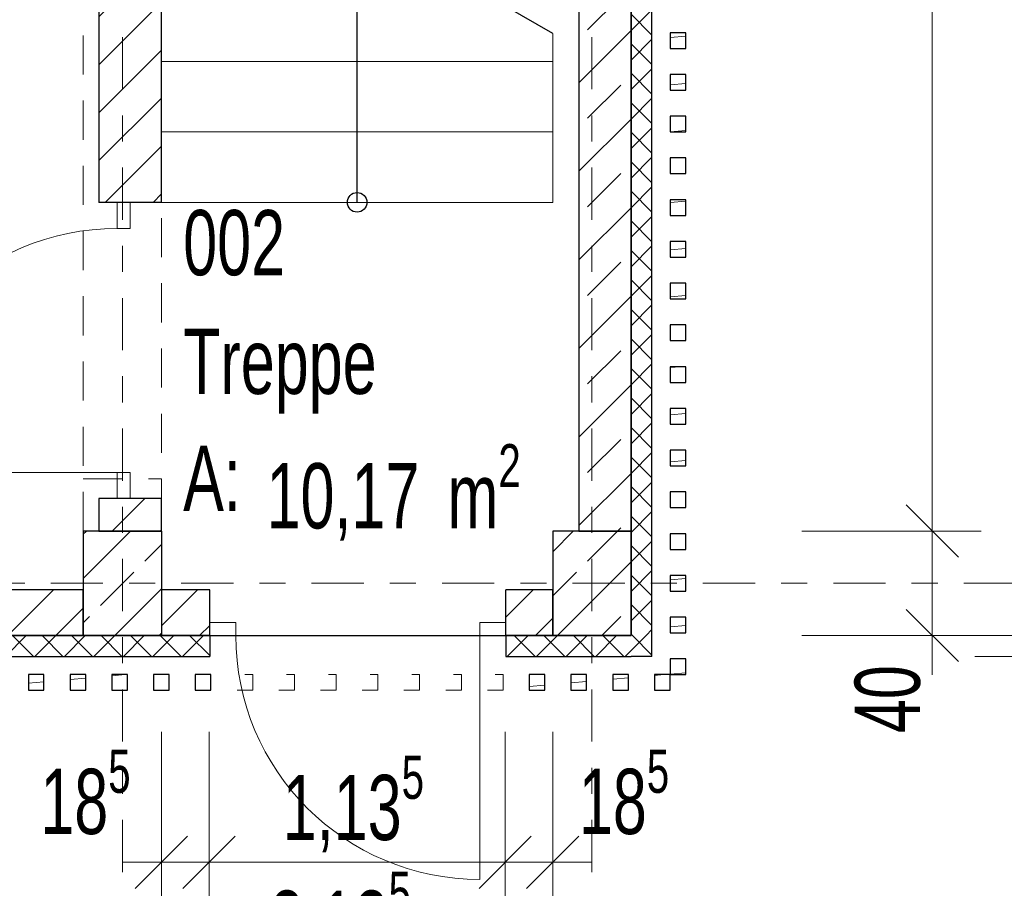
# Model space of a CAD drawing. Header units: metres. Extents: x -3.3 to 34.5, y -5.3 to 16.4.
# Tile 11 of 15: x 27.6 to 31.4, y -1.2 to 2.2. Entities that reach past the tile are written whole.
import ezdxf

# ---------------------------------------------------------------- set-up
doc = ezdxf.new("R2010")
doc.units = ezdxf.units.M
doc.header["$MEASUREMENT"] = 0
doc.set_wipeout_variables(frame=1)
for name, pattern in [('Raster', [0.4, 0.2, -0.1, 0, -0.1]), ('Untersicht', [0.2, 0.15, -0.05]), ('Wipeout_Contour', [1, 0, -1])]:
    doc.linetypes.add(name, pattern=pattern)
for name, color, linetype in [('93 1_100 Bemaßung', 7, 'Continuous'), ('Neubau_10 Fassade', 7, 'Continuous'), ('Neubau_10 Stütze', 7, 'Continuous'), ('Neubau_10 Wand Aussen', 7, 'Continuous'), ('Neubau_10 Wand Innen', 7, 'Continuous'), ('Neubau_20 Decke Roh', 7, 'Continuous'), ('Neubau_20 Träger', 7, 'Continuous'), ('Neubau_40 Treppe', 7, 'Continuous'), ('Neubau_80 Raum', 7, 'Continuous'), ('Neubau_86 Achsraster', 7, 'Continuous'), ('Neubau_93 1_100 Bemaßung', 7, 'Continuous')]:
    doc.layers.add(name, color=color, linetype=linetype)
doc.styles.add('ERSTELLTER_STIL_1', font='GOTHIC.TTF', dxfattribs={"width": 0.7})
doc.styles.add('ERSTELLTER_STIL_2', font='arial.ttf')
doc.dimstyles.new('ERSTELLTER_STIL__2', dxfattribs={"dimtxt": 0.25, "dimasz": 0.190285, "dimexe": 0.18, "dimexo": 0.5, "dimgap": 0, "dimtad": 1, "dimtih": 1, "dimtoh": 1, "dimzin": 0, "dimdsep": 46, "dimtxsty": 'ERSTELLTER_STIL_2', "dimblk": 'ARROWHEAD_6', "dimblk1": 'ARROWHEAD_6', "dimblk2": 'ARROWHEAD_6', "dimcen": 0.09, "dimclrd": 7, "dimclre": 7, "dimclrt": 7, "dimazin": 0, "dimtfac": 1, "dimtdec": 4, "dimtmove": 0, "dimatfit": 3, "dimfxl": 1, "dimtolj": 1, "dimtzin": 0, "dimarcsym": 0})
doc.dimstyles.new('ERSTELLTER_STIL__3', dxfattribs={"dimtxt": 0.25, "dimasz": 0.190285, "dimexe": 0.18, "dimexo": 0.5, "dimgap": 0, "dimtad": 1, "dimtih": 1, "dimtoh": 1, "dimzin": 0, "dimdsep": 46, "dimtxsty": 'ERSTELLTER_STIL_1', "dimblk": 'ARROWHEAD_6', "dimblk1": 'ARROWHEAD_6', "dimblk2": 'ARROWHEAD_6', "dimcen": 0.09, "dimclrd": 7, "dimclre": 7, "dimclrt": 7, "dimazin": 0, "dimtfac": 1, "dimtdec": 4, "dimtmove": 0, "dimatfit": 3, "dimfxl": 1, "dimtolj": 1, "dimtzin": 0, "dimarcsym": 0})
doc.dimstyles.new('ERSTELLTER_STIL__4', dxfattribs={"dimtxt": 0.25, "dimasz": 0.190285, "dimexe": 0.18, "dimexo": 0.5, "dimgap": 0, "dimtad": 1, "dimzin": 0, "dimdsep": 46, "dimtxsty": 'ERSTELLTER_STIL_1', "dimblk": 'ARROWHEAD_6', "dimblk1": 'ARROWHEAD_6', "dimblk2": 'ARROWHEAD_6', "dimcen": 0.09, "dimclrd": 7, "dimclre": 7, "dimclrt": 7, "dimazin": 0, "dimtfac": 1, "dimtdec": 4, "dimtmove": 0, "dimatfit": 3, "dimfxl": 1, "dimtolj": 1, "dimtzin": 0, "dimarcsym": 0})
doc.dimstyles.new('ERSTELLTER_STIL__5', dxfattribs={"dimtxt": 0.25, "dimasz": 0.190285, "dimexe": 0.18, "dimexo": 0.5, "dimgap": 0, "dimtad": 1, "dimzin": 0, "dimdsep": 46, "dimtxsty": 'ERSTELLTER_STIL_1', "dimblk": 'ARROWHEAD_6', "dimblk1": 'ARROWHEAD_6', "dimblk2": 'ARROWHEAD_6', "dimcen": 0.09, "dimclrd": 7, "dimclre": 7, "dimclrt": 7, "dimazin": 0, "dimtfac": 1, "dimtdec": 4, "dimtmove": 2, "dimatfit": 3, "dimfxl": 1, "dimtolj": 1, "dimtzin": 0, "dimarcsym": 0})
pattern_1 = [(45, (0, 0), (-0.0919239, 0.0919239), [])]
pattern_2 = [(45, (0, 0), (-0.1697056, 0.1697056), []), (45, (-0.08485, 0.08485), (-0.1697056, 0.1697056), [0.18, -0.06])]
pattern_3 = [(315, (0, 0), (0.05656854, 0.05656854), []), (45, (0, 0), (-0.05656854, 0.05656854), [])]
pattern_4 = [(225, (0, 0), (-0.05656854, 0.05656854), []), (315, (0, 0), (0.05656854, 0.05656854), [])]
pattern_5 = [(5, (0, 0), (-0.00784402, 0.08965752), [])]

# ---------------------------------------------------------------- blocks, each defined once
blk = doc.blocks.new('*D7')
at = {"layer": 'Neubau_93 1_100 Bemaßung', "color": 7, "linetype": 'Continuous', "lineweight": 13, "transparency": 16777216}
for p, q in [((22.4, 14.4379), (22.4, 15.1257)), ((28, 14.4379), (28, 15.1257)), ((22.5001, 15.038), (22.2998, 14.8377)), ((27.8999, 14.8377), (28.1001, 15.038)), ((28, 14.9379), (28.1502, 14.9379))]:
    blk.add_line(p, q, dxfattribs=at)
at = {"color": 254, "linetype": 'Wipeout_Contour', "lineweight": 0, "ltscale": 117.54176, "transparency": 16777216}
blk.add_wipeout([(24.8164, 14.9379), (25.5836, 14.9379), (25.5836, 15.2879), (24.8164, 15.2879)], dxfattribs=at).dxf.layer = 'Neubau_93 1_100 Bemaßung'
at = {"layer": 'Neubau_93 1_100 Bemaßung', "color": 7, "linetype": 'Continuous', "lineweight": 13, "transparency": 16777216}
blk.add_line((22.4, 14.9379), (28, 14.9379), dxfattribs=at)
at = {"layer": 'Neubau_93 1_100 Bemaßung', "color": 7, "lineweight": 13, "transparency": 16777216, "insert": (24.8664, 14.9879), "char_height": 0.25, "attachment_point": 7, "style": 'ERSTELLTER_STIL_2'}
blk.add_mtext('\\A1;5,60', dxfattribs=at)
blk = doc.blocks.new('ARROWHEAD_6')
at = {"color": 0, "linetype": 'Continuous', "lineweight": 0}
for p, q in [((-0.5, -0.5), (0.5, 0.5)), ((0, 0), (-1, 0))]:
    blk.add_line(p, q, dxfattribs=at)
blk = doc.blocks.new('*D14')
at = {"layer": 'Neubau_93 1_100 Bemaßung', "color": 7, "linetype": 'Continuous', "lineweight": 13, "transparency": 16777216}
for p, q in [((26.0701, 0.3001), (26.2704, 0.0998)), ((26.6703, 0.2), (25.9825, 0.2)), ((26.1703, -0.2), (26.1703, 0.2)), ((26.0701, -0.0999), (26.2704, -0.3002)), ((26.6703, -0.2), (25.9825, -0.2)), ((26.1703, -0.3502), (26.1703, -0.2))]:
    blk.add_line(p, q, dxfattribs=at)
at = {"layer": 'Neubau_93 1_100 Bemaßung', "color": 7, "lineweight": 13, "transparency": 16777216, "char_height": 0.25, "attachment_point": 7, "rotation": 90, "style": 'ERSTELLTER_STIL_1'}
for s, insert in [('\\A1;12{\\H0.66x;\\S5^  ;}', (26.1211, 0.0804)), ('\\A1;40', (26.1267, -0.574))]:
    blk.add_mtext(s, dxfattribs=dict(at, insert=insert))
blk = doc.blocks.new('*D15')
at = {"layer": 'Neubau_93 1_100 Bemaßung', "color": 7, "linetype": 'Continuous', "lineweight": 13, "transparency": 16777216}
for p, q in [((26.0701, 0.4252), (26.2704, 0.2249)), ((26.6703, 0.325), (25.9825, 0.325)), ((26.1703, 0.2), (26.1703, 0.325)), ((26.0701, 0.3001), (26.2704, 0.0998)), ((26.6703, 0.2), (25.9825, 0.2))]:
    blk.add_line(p, q, dxfattribs=at)
blk = doc.blocks.new('*D16')
at = {"layer": 'Neubau_93 1_100 Bemaßung', "color": 7, "linetype": 'Continuous', "lineweight": 13, "transparency": 16777216}
for p, q in [((26.1703, 1.46), (26.1703, 6.4)), ((26.0701, 1.5602), (26.2704, 1.3599)), ((26.6703, 1.46), (25.9825, 1.46)), ((26.1703, 0.325), (26.1703, 1.46)), ((26.0701, 0.4252), (26.2704, 0.2249)), ((26.6703, 0.325), (25.9825, 0.325))]:
    blk.add_line(p, q, dxfattribs=at)
at = {"layer": 'Neubau_93 1_100 Bemaßung', "color": 7, "lineweight": 13, "transparency": 16777216, "insert": (26.1581, 0.6077), "char_height": 0.25, "attachment_point": 7, "rotation": 90, "style": 'ERSTELLTER_STIL_1'}
blk.add_mtext('\\A1;1,13{\\H0.66x;\\S5^  ;}', dxfattribs=at)
blk = doc.blocks.new('*D17')
at = {"layer": 'Neubau_93 1_100 Bemaßung', "color": 7, "linetype": 'Continuous', "lineweight": 13, "transparency": 16777216}
for p, q in [((26.0701, 6.5002), (26.2704, 6.2999)), ((26.6703, 6.4), (25.9825, 6.4)), ((26.1703, 1.46), (26.1703, 6.4)), ((26.0701, 1.5602), (26.2704, 1.3599))]:
    blk.add_line(p, q, dxfattribs=at)
at = {"layer": 'Neubau_93 1_100 Bemaßung', "color": 7, "lineweight": 13, "transparency": 16777216, "char_height": 0.25, "attachment_point": 7, "rotation": 90, "style": 'ERSTELLTER_STIL_1'}
for s, insert in [('\\A1;40', (26.1267, 6.026)), ('\\A1;4,94', (26.1499, 3.5535))]:
    blk.add_mtext(s, dxfattribs=dict(at, insert=insert))
blk = doc.blocks.new('*D19')
at = {"layer": 'Neubau_93 1_100 Bemaßung', "color": 7, "linetype": 'Continuous', "lineweight": 13, "transparency": 16777216}
for p, q in [((28.15, -1.2571), (28.15, -0.5693)), ((28.3325, -1.2571), (28.3325, -0.5693)), ((28.2501, -0.9692), (28.0498, -1.1695)), ((28.4326, -0.9692), (28.2324, -1.1695)), ((27.9998, -1.0693), (28.15, -1.0693)), ((28.15, -1.0693), (28.3325, -1.0693))]:
    blk.add_line(p, q, dxfattribs=at)
at = {"layer": 'Neubau_93 1_100 Bemaßung', "color": 7, "lineweight": 13, "transparency": 16777216, "insert": (27.6856, -1.0339), "char_height": 0.25, "attachment_point": 7, "style": 'ERSTELLTER_STIL_1'}
blk.add_mtext('\\A1;18{\\H0.66x;\\S5^  ;}', dxfattribs=at)
blk = doc.blocks.new('*D20')
at = {"layer": 'Neubau_93 1_100 Bemaßung', "color": 7, "linetype": 'Continuous', "lineweight": 13, "transparency": 16777216}
for p, q in [((28.3325, -1.2571), (28.3325, -0.5693)), ((29.4675, -1.2571), (29.4675, -0.5693)), ((28.4326, -0.9692), (28.2324, -1.1695)), ((29.3673, -1.1695), (29.5676, -0.9692)), ((28.3325, -1.0693), (29.4675, -1.0693))]:
    blk.add_line(p, q, dxfattribs=at)
at = {"layer": 'Neubau_93 1_100 Bemaßung', "color": 7, "lineweight": 13, "transparency": 16777216, "insert": (28.6152, -1.0571), "char_height": 0.25, "attachment_point": 7, "style": 'ERSTELLTER_STIL_1'}
blk.add_mtext('\\A1;1,13{\\H0.66x;\\S5^  ;}', dxfattribs=at)
blk = doc.blocks.new('*D21')
at = {"layer": 'Neubau_93 1_100 Bemaßung', "color": 7, "linetype": 'Continuous', "lineweight": 13, "transparency": 16777216}
for p, q in [((29.4675, -1.2571), (29.4675, -0.5693)), ((29.65, -1.2571), (29.65, -0.5693)), ((29.3673, -1.1695), (29.5676, -0.9692)), ((29.7502, -0.9692), (29.5498, -1.1695)), ((29.4675, -1.0693), (29.65, -1.0693)), ((29.65, -1.0693), (29.8002, -1.0693))]:
    blk.add_line(p, q, dxfattribs=at)
at = {"layer": 'Neubau_93 1_100 Bemaßung', "color": 7, "lineweight": 13, "transparency": 16777216, "insert": (29.7502, -1.0339), "char_height": 0.25, "attachment_point": 7, "style": 'ERSTELLTER_STIL_1'}
blk.add_mtext('\\A1;18{\\H0.66x;\\S5^  ;}', dxfattribs=at)
blk = doc.blocks.new('*D24')
at = {"layer": 'Neubau_93 1_100 Bemaßung', "color": 7, "linetype": 'Continuous', "lineweight": 13, "transparency": 16777216}
for p, q in [((31.1045, 0.2), (31.1045, 6.4)), ((31.0044, 0.3001), (31.2047, 0.0998)), ((31.2923, 0.2), (30.6045, 0.2)), ((31.1045, -0.2), (31.1045, 0.2)), ((31.0044, -0.0998), (31.2047, -0.3001)), ((31.2923, -0.2), (30.6045, -0.2)), ((31.1045, -0.3502), (31.1045, -0.2))]:
    blk.add_line(p, q, dxfattribs=at)
at = {"layer": 'Neubau_93 1_100 Bemaßung', "color": 7, "lineweight": 13, "transparency": 16777216, "insert": (31.0609, -0.574), "char_height": 0.25, "attachment_point": 7, "rotation": 90, "style": 'ERSTELLTER_STIL_1'}
blk.add_mtext('\\A1;40', dxfattribs=at)
blk = doc.blocks.new('*D25')
at = {"layer": 'Neubau_93 1_100 Bemaßung', "color": 7, "linetype": 'Continuous', "lineweight": 13, "transparency": 16777216}
for p, q in [((31.0044, 6.5001), (31.2047, 6.2998)), ((31.2923, 6.4), (30.6045, 6.4)), ((31.1045, 0.2), (31.1045, 6.4)), ((31.0044, 0.3001), (31.2047, 0.0998))]:
    blk.add_line(p, q, dxfattribs=at)
at = {"layer": 'Neubau_93 1_100 Bemaßung', "color": 7, "lineweight": 13, "transparency": 16777216, "char_height": 0.25, "attachment_point": 7, "rotation": 90, "style": 'ERSTELLTER_STIL_1'}
for s, insert in [('\\A1;40', (31.0609, 6.026)), ('\\A1;6,20', (31.0842, 2.9235))]:
    blk.add_mtext(s, dxfattribs=dict(at, insert=insert))
blk = doc.blocks.new('*D36')
at = {"layer": 'Neubau_93 1_100 Bemaßung', "color": 7, "linetype": 'Continuous', "lineweight": 13, "transparency": 16777216}
for p, q in [((31.7674, -0.2), (31.7674, -0.0498)), ((31.6673, -0.0998), (31.8676, -0.3001)), ((31.8676, -0.3801), (31.6673, -0.1798)), ((31.9552, -0.2), (31.2674, -0.2)), ((31.7674, -0.28), (31.7674, -0.2)), ((31.9552, -0.28), (31.2674, -0.28)), ((31.7674, -0.4302), (31.7674, -0.28))]:
    blk.add_line(p, q, dxfattribs=at)
at = {"layer": 'Neubau_93 1_100 Bemaßung', "color": 7, "lineweight": 13, "transparency": 16777216, "insert": (31.7238, -0.5171), "char_height": 0.25, "attachment_point": 7, "rotation": 90, "style": 'ERSTELLTER_STIL_1'}
blk.add_mtext('\\A1;8', dxfattribs=at)
blk = doc.blocks.new('*D46')
at = {"layer": 'Neubau_93 1_100 Bemaßung', "color": 7, "linetype": 'Continuous', "lineweight": 13, "transparency": 16777216}
for p, q in [((22.55, -1.9734), (22.55, -1.2856)), ((27.85, -1.9734), (27.85, -1.2856)), ((22.6502, -1.6854), (22.4499, -1.8857)), ((27.9502, -1.6854), (27.7498, -1.8857)), ((22.55, -1.7856), (27.85, -1.7856))]:
    blk.add_line(p, q, dxfattribs=at)
at = {"layer": 'Neubau_93 1_100 Bemaßung', "color": 7, "lineweight": 13, "transparency": 16777216, "char_height": 0.25, "attachment_point": 7, "style": 'ERSTELLTER_STIL_1'}
for s, insert in [('\\A1;30', (27.476, -1.742)), ('\\A1;5,30', (24.8235, -1.7652))]:
    blk.add_mtext(s, dxfattribs=dict(at, insert=insert))
blk = doc.blocks.new('*D47')
at = {"layer": 'Neubau_93 1_100 Bemaßung', "color": 7, "linetype": 'Continuous', "lineweight": 13, "transparency": 16777216}
for p, q in [((27.85, -1.9734), (27.85, -1.2856)), ((28.15, -1.9734), (28.15, -1.2856)), ((27.9502, -1.6854), (27.7498, -1.8857)), ((28.2501, -1.6854), (28.0498, -1.8857)), ((27.85, -1.7856), (28.15, -1.7856))]:
    blk.add_line(p, q, dxfattribs=at)
blk = doc.blocks.new('*D48')
at = {"layer": 'Neubau_93 1_100 Bemaßung', "color": 7, "linetype": 'Continuous', "lineweight": 13, "transparency": 16777216}
for p, q in [((28.15, -1.9734), (28.15, -1.2856)), ((29.65, -1.9734), (29.65, -1.2856)), ((28.2501, -1.6854), (28.0498, -1.8857)), ((29.7502, -1.6854), (29.5498, -1.8857)), ((28.15, -1.7856), (29.65, -1.7856))]:
    blk.add_line(p, q, dxfattribs=at)
at = {"layer": 'Neubau_93 1_100 Bemaßung', "color": 7, "lineweight": 13, "transparency": 16777216, "char_height": 0.25, "attachment_point": 7, "style": 'ERSTELLTER_STIL_1'}
for s, insert in [('\\A1;30', (29.276, -1.742)), ('\\A1;1,50', (28.5235, -1.7652))]:
    blk.add_mtext(s, dxfattribs=dict(at, insert=insert))
blk = doc.blocks.new('*D49')
at = {"layer": 'Neubau_93 1_100 Bemaßung', "color": 7, "linetype": 'Continuous', "lineweight": 13, "transparency": 16777216}
for p, q in [((29.65, -1.9734), (29.65, -1.2856)), ((29.95, -1.9734), (29.95, -1.2856)), ((29.7502, -1.6854), (29.5498, -1.8857)), ((29.8498, -1.8857), (30.0501, -1.6854)), ((29.65, -1.7856), (29.95, -1.7856)), ((29.95, -1.7856), (30.1002, -1.7856))]:
    blk.add_line(p, q, dxfattribs=at)
blk = doc.blocks.new('*D51')
at = {"layer": 'Neubau_93 1_100 Bemaßung', "color": 7, "linetype": 'Continuous', "lineweight": 13, "transparency": 16777216}
for p, q in [((29.95, -2.4712), (29.95, -1.7834)), ((30.03, -2.4712), (30.03, -1.7834)), ((29.8498, -2.3836), (30.0501, -2.1833)), ((30.1302, -2.1833), (29.9298, -2.3836)), ((29.7998, -2.2834), (29.95, -2.2834)), ((29.95, -2.2834), (30.03, -2.2834)), ((30.03, -2.2834), (30.1802, -2.2834))]:
    blk.add_line(p, q, dxfattribs=at)
at = {"layer": 'Neubau_93 1_100 Bemaßung', "color": 7, "lineweight": 13, "transparency": 16777216, "insert": (29.7129, -2.2398), "char_height": 0.25, "attachment_point": 7, "style": 'ERSTELLTER_STIL_1'}
blk.add_mtext('\\A1;8', dxfattribs=at)
blk = doc.blocks.new('*D55')
at = {"layer": 'Neubau_93 1_100 Bemaßung', "color": 7, "linetype": 'Continuous', "lineweight": 13, "transparency": 16777216}
for p, q in [((31.7674, 13.4), (31.7674, 13.5502)), ((31.8676, 13.2998), (31.6673, 13.5001)), ((31.9552, 13.4), (31.2674, 13.4)), ((31.7674, -0.2), (31.7674, 13.4)), ((31.6673, -0.0998), (31.8676, -0.3001)), ((31.9552, -0.2), (31.2674, -0.2)), ((31.7674, -0.3502), (31.7674, -0.2))]:
    blk.add_line(p, q, dxfattribs=at)
at = {"layer": 'Neubau_93 1_100 Bemaßung', "color": 7, "lineweight": 13, "transparency": 16777216, "insert": (31.747, 6.292), "char_height": 0.25, "attachment_point": 7, "rotation": 90, "style": 'ERSTELLTER_STIL_1'}
blk.add_mtext('\\A1;13,60', dxfattribs=at)
blk = doc.blocks.new('*D56')
at = {"layer": 'Neubau_93 1_100 Bemaßung', "color": 7, "linetype": 'Continuous', "lineweight": 13, "transparency": 16777216}
for p, q in [((-0.15, -2.4712), (-0.15, -1.7834)), ((29.95, -2.4712), (29.95, -1.7834)), ((-0.0498, -2.1833), (-0.2501, -2.3836)), ((29.8499, -2.3836), (30.0502, -2.1833)), ((-0.3002, -2.2834), (-0.15, -2.2834)), ((-0.15, -2.2834), (29.95, -2.2834)), ((29.95, -2.2834), (30.1002, -2.2834))]:
    blk.add_line(p, q, dxfattribs=at)
at = {"layer": 'Neubau_93 1_100 Bemaßung', "color": 7, "lineweight": 13, "transparency": 16777216, "insert": (14.592, -2.2631), "char_height": 0.25, "attachment_point": 7, "style": 'ERSTELLTER_STIL_1'}
blk.add_mtext('\\A1;30,10', dxfattribs=at)

msp = doc.modelspace()

# ---------------------------------------------------------------- hatches: boundary and pattern name
at = {"layer": 'Neubau_10 Fassade', "linetype": 'Continuous', "lineweight": 0, "true_color": 0x000000}
h = msp.add_hatch(dxfattribs=at)
h.set_pattern_fill('DÄMMUNG_HART_1', color=18, style=0, pattern_type=2)
h.set_pattern_definition(pattern_3)
h.paths.add_polyline_path([(30.03, -0.2), (30.03, 13.4), (29.95, 13.4), (29.95, -0.2)])
h = msp.add_hatch(dxfattribs=at)
h.set_pattern_fill('HOLZ_VOLLHOLZ_LÄNGSHOLZ', color=18, style=0, pattern_type=2)
h.set_pattern_definition(pattern_5)
h.paths.add_polyline_path([(30.1597, 2.05), (30.1597, 2.11), (30.0997, 2.11), (30.0997, 2.05)])
h = msp.add_hatch(dxfattribs=at)
h.set_pattern_fill('HOLZ_VOLLHOLZ_LÄNGSHOLZ', color=18, style=0, pattern_type=2)
h.set_pattern_definition(pattern_5)
h.paths.add_polyline_path([(30.1597, 1.89), (30.1597, 1.95), (30.0997, 1.95), (30.0997, 1.89)])
h = msp.add_hatch(dxfattribs=at)
h.set_pattern_fill('HOLZ_VOLLHOLZ_LÄNGSHOLZ', color=18, style=0, pattern_type=2)
h.set_pattern_definition(pattern_5)
h.paths.add_polyline_path([(30.1597, 1.73), (30.1597, 1.79), (30.0997, 1.79), (30.0997, 1.73)])
h = msp.add_hatch(dxfattribs=at)
h.set_pattern_fill('HOLZ_VOLLHOLZ_LÄNGSHOLZ', color=18, style=0, pattern_type=2)
h.set_pattern_definition(pattern_5)
h.paths.add_polyline_path([(30.1597, 1.57), (30.1597, 1.63), (30.0997, 1.63), (30.0997, 1.57)])
h = msp.add_hatch(dxfattribs=at)
h.set_pattern_fill('HOLZ_VOLLHOLZ_LÄNGSHOLZ', color=18, style=0, pattern_type=2)
h.set_pattern_definition(pattern_5)
h.paths.add_polyline_path([(30.1597, 1.41), (30.1597, 1.47), (30.0997, 1.47), (30.0997, 1.41)])
h = msp.add_hatch(dxfattribs=at)
h.set_pattern_fill('HOLZ_VOLLHOLZ_LÄNGSHOLZ', color=18, style=0, pattern_type=2)
h.set_pattern_definition(pattern_5)
h.paths.add_polyline_path([(30.1597, 1.25), (30.1597, 1.31), (30.0997, 1.31), (30.0997, 1.25)])
h = msp.add_hatch(dxfattribs=at)
h.set_pattern_fill('HOLZ_VOLLHOLZ_LÄNGSHOLZ', color=18, style=0, pattern_type=2)
h.set_pattern_definition(pattern_5)
h.paths.add_polyline_path([(30.1597, 1.09), (30.1597, 1.15), (30.0997, 1.15), (30.0997, 1.09)])
h = msp.add_hatch(dxfattribs=at)
h.set_pattern_fill('HOLZ_VOLLHOLZ_LÄNGSHOLZ', color=18, style=0, pattern_type=2)
h.set_pattern_definition(pattern_5)
h.paths.add_polyline_path([(30.1597, 0.93), (30.1597, 0.99), (30.0997, 0.99), (30.0997, 0.93)])
h = msp.add_hatch(dxfattribs=at)
h.set_pattern_fill('HOLZ_VOLLHOLZ_LÄNGSHOLZ', color=18, style=0, pattern_type=2)
h.set_pattern_definition(pattern_5)
h.paths.add_polyline_path([(30.1597, 0.77), (30.1597, 0.83), (30.0997, 0.83), (30.0997, 0.77)])
h = msp.add_hatch(dxfattribs=at)
h.set_pattern_fill('HOLZ_VOLLHOLZ_LÄNGSHOLZ', color=18, style=0, pattern_type=2)
h.set_pattern_definition(pattern_5)
h.paths.add_polyline_path([(30.1597, 0.61), (30.1597, 0.67), (30.0997, 0.67), (30.0997, 0.61)])
h = msp.add_hatch(dxfattribs=at)
h.set_pattern_fill('HOLZ_VOLLHOLZ_LÄNGSHOLZ', color=18, style=0, pattern_type=2)
h.set_pattern_definition(pattern_5)
h.paths.add_polyline_path([(30.1597, 0.45), (30.1597, 0.51), (30.0997, 0.51), (30.0997, 0.45)])
h = msp.add_hatch(dxfattribs=at)
h.set_pattern_fill('HOLZ_VOLLHOLZ_LÄNGSHOLZ', color=18, style=0, pattern_type=2)
h.set_pattern_definition(pattern_5)
h.paths.add_polyline_path([(30.1597, 0.29), (30.1597, 0.35), (30.0997, 0.35), (30.0997, 0.29)])
h = msp.add_hatch(dxfattribs=at)
h.set_pattern_fill('HOLZ_VOLLHOLZ_LÄNGSHOLZ', color=18, style=0, pattern_type=2)
h.set_pattern_definition(pattern_5)
h.paths.add_polyline_path([(30.1597, 0.13), (30.1597, 0.19), (30.0997, 0.19), (30.0997, 0.13)])
h = msp.add_hatch(dxfattribs=at)
h.set_pattern_fill('HOLZ_VOLLHOLZ_LÄNGSHOLZ', color=18, style=0, pattern_type=2)
h.set_pattern_definition(pattern_5)
h.paths.add_polyline_path([(30.1597, -0.03), (30.1597, 0.03), (30.0997, 0.03), (30.0997, -0.03)])
h = msp.add_hatch(dxfattribs=at)
h.set_pattern_fill('HOLZ_VOLLHOLZ_LÄNGSHOLZ', color=18, style=0, pattern_type=2)
h.set_pattern_definition(pattern_5)
h.paths.add_polyline_path([(30.1597, -0.19), (30.1597, -0.13), (30.0997, -0.13), (30.0997, -0.19)])
h = msp.add_hatch(dxfattribs=at)
h.set_pattern_fill('DÄMMUNG_HART_1', color=18, style=0, pattern_type=2)
h.set_pattern_definition(pattern_4)
h.paths.add_polyline_path([(28.335, -0.2), (21.105, -0.2), (21.105, -0.28), (28.335, -0.28)])
h = msp.add_hatch(dxfattribs=at)
h.set_pattern_fill('DÄMMUNG_HART_1', color=18, style=0, pattern_type=2)
h.set_pattern_definition(pattern_4)
h.paths.add_polyline_path([(29.95, -0.2), (29.47, -0.2), (29.47, -0.28), (29.95, -0.28)])
h = msp.add_hatch(dxfattribs=at)
h.set_pattern_fill('DÄMMUNG_HART_1', color=18, style=0, pattern_type=2)
h.set_pattern_definition(pattern_3)
h.paths.add_polyline_path([(29.95, -0.2), (29.95, -0.28), (30.03, -0.28)])
h = msp.add_hatch(dxfattribs=at)
h.set_pattern_fill('DÄMMUNG_HART_1', color=18, style=0, pattern_type=2)
h.set_pattern_definition(pattern_3)
h.paths.add_polyline_path([(30.03, -0.2), (29.95, -0.2), (30.03, -0.28)])
h = msp.add_hatch(dxfattribs=at)
h.set_pattern_fill('HOLZ_VOLLHOLZ_LÄNGSHOLZ', color=18, style=0, pattern_type=2)
h.set_pattern_definition(pattern_5)
h.paths.add_polyline_path([(30.1597, -0.35), (30.1597, -0.29), (30.0997, -0.29), (30.0997, -0.35)])
h = msp.add_hatch(dxfattribs=at)
h.set_pattern_fill('HOLZ_VOLLHOLZ_LÄNGSHOLZ', color=18, style=0, pattern_type=2)
h.set_pattern_definition(pattern_5)
h.paths.add_polyline_path([(27.6397, -0.41), (27.6997, -0.41), (27.6997, -0.35), (27.6397, -0.35)])
h = msp.add_hatch(dxfattribs=at)
h.set_pattern_fill('HOLZ_VOLLHOLZ_LÄNGSHOLZ', color=18, style=0, pattern_type=2)
h.set_pattern_definition(pattern_5)
h.paths.add_polyline_path([(27.7997, -0.41), (27.8597, -0.41), (27.8597, -0.35), (27.7997, -0.35)])
h = msp.add_hatch(dxfattribs=at)
h.set_pattern_fill('HOLZ_VOLLHOLZ_LÄNGSHOLZ', color=18, style=0, pattern_type=2)
h.set_pattern_definition(pattern_5)
h.paths.add_polyline_path([(27.9597, -0.41), (28.0197, -0.41), (28.0197, -0.35), (27.9597, -0.35)])
h = msp.add_hatch(dxfattribs=at)
h.set_pattern_fill('HOLZ_VOLLHOLZ_LÄNGSHOLZ', color=18, style=0, pattern_type=2)
h.set_pattern_definition(pattern_5)
h.paths.add_polyline_path([(28.1197, -0.41), (28.1797, -0.41), (28.1797, -0.35), (28.1197, -0.35)])
h = msp.add_hatch(dxfattribs=at)
h.set_pattern_fill('HOLZ_VOLLHOLZ_LÄNGSHOLZ', color=18, style=0, pattern_type=2)
h.set_pattern_definition(pattern_5)
h.paths.add_polyline_path([(28.2797, -0.41), (28.3397, -0.41), (28.3397, -0.35), (28.2797, -0.35)])
h = msp.add_hatch(dxfattribs=at)
h.set_pattern_fill('HOLZ_VOLLHOLZ_LÄNGSHOLZ', color=18, style=0, pattern_type=2)
h.set_pattern_definition(pattern_5)
h.paths.add_polyline_path([(29.5597, -0.41), (29.6197, -0.41), (29.6197, -0.35), (29.5597, -0.35)])
h = msp.add_hatch(dxfattribs=at)
h.set_pattern_fill('HOLZ_VOLLHOLZ_LÄNGSHOLZ', color=18, style=0, pattern_type=2)
h.set_pattern_definition(pattern_5)
h.paths.add_polyline_path([(29.7197, -0.41), (29.7797, -0.41), (29.7797, -0.35), (29.7197, -0.35)])
h = msp.add_hatch(dxfattribs=at)
h.set_pattern_fill('HOLZ_VOLLHOLZ_LÄNGSHOLZ', color=18, style=0, pattern_type=2)
h.set_pattern_definition(pattern_5)
h.paths.add_polyline_path([(29.8797, -0.41), (29.9397, -0.41), (29.9397, -0.35), (29.8797, -0.35)])
h = msp.add_hatch(dxfattribs=at)
h.set_pattern_fill('HOLZ_VOLLHOLZ_LÄNGSHOLZ', color=18, style=0, pattern_type=2)
h.set_pattern_definition(pattern_5)
h.paths.add_polyline_path([(30.0397, -0.41), (30.0997, -0.41), (30.0997, -0.35), (30.0397, -0.35)])
at = {"layer": 'Neubau_10 Stütze', "linetype": 'Continuous', "lineweight": 0, "true_color": 0x000000}
h = msp.add_hatch(dxfattribs=at)
h.set_pattern_fill('BETON_STAHLBETON', color=18, style=0, pattern_type=2)
h.set_pattern_definition(pattern_2)
h.paths.add_polyline_path([(28.15, -0.2), (28.15, 0.2), (27.85, 0.2), (27.85, -0.2)])
h = msp.add_hatch(dxfattribs=at)
h.set_pattern_fill('BETON_STAHLBETON', color=18, style=0, pattern_type=2)
h.set_pattern_definition(pattern_2)
h.paths.add_polyline_path([(29.95, -0.2), (29.95, 0.2), (29.65, 0.2), (29.65, -0.2)])
at = {"layer": 'Neubau_10 Wand Aussen', "linetype": 'Continuous', "lineweight": 0, "true_color": 0x000000}
h = msp.add_hatch(dxfattribs=at)
h.set_pattern_fill('BETON_STAHLBETON', color=18, style=0, pattern_type=2)
h.set_pattern_definition(pattern_2)
h.paths.add_polyline_path([(29.95, 0.2), (29.95, 6.4), (29.75, 6.4), (29.75, 0.2)])
h = msp.add_hatch(dxfattribs=at)
h.set_pattern_fill('MW_KALKSANDSTEIN', color=18, style=0, pattern_type=2)
h.set_pattern_definition(pattern_1)
h.paths.add_polyline_path([(22.55, -0.2), (27.85, -0.2), (27.85, -0.025), (22.55, -0.025)])
h = msp.add_hatch(dxfattribs=at)
h.set_pattern_fill('MW_KALKSANDSTEIN', color=18, style=0, pattern_type=2)
h.set_pattern_definition(pattern_1)
h.paths.add_polyline_path([(28.15, -0.2), (28.335, -0.2), (28.335, -0.025), (28.15, -0.025)])
h = msp.add_hatch(dxfattribs=at)
h.set_pattern_fill('MW_KALKSANDSTEIN', color=18, style=0, pattern_type=2)
h.set_pattern_definition(pattern_1)
h.paths.add_polyline_path([(29.47, -0.2), (29.65, -0.2), (29.65, -0.025), (29.47, -0.025)])
at = {"layer": 'Neubau_10 Wand Innen', "linetype": 'Continuous', "lineweight": 0, "true_color": 0x000000}
h = msp.add_hatch(dxfattribs=at)
h.set_pattern_fill('MW_KALKSANDSTEIN', color=18, style=0, pattern_type=2)
h.set_pattern_definition(pattern_1)
h.paths.add_polyline_path([(28.15, 6.4), (27.91, 6.4), (27.91, 1.46), (28.15, 1.46)])
h = msp.add_hatch(dxfattribs=at)
h.set_pattern_fill('MW_KALKSANDSTEIN', color=18, style=0, pattern_type=2)
h.set_pattern_definition(pattern_1)
h.paths.add_polyline_path([(27.91, 0.2), (28.15, 0.2), (28.15, 0.325), (27.91, 0.325)])

# ---------------------------------------------------------------- linework, layer by layer
at = {"layer": 'Neubau_10 Fassade', "color": 7, "linetype": 'Continuous', "lineweight": 25}
for p, q in [((28.335, -0.2), (28.335, -0.28)), ((28.335, -0.2), (28.335, -0.28)), ((29.47, -0.2), (29.47, -0.28)), ((29.47, -0.2), (29.47, -0.28))]:
    msp.add_line(p, q, dxfattribs=at)
at = {"layer": 'Neubau_10 Fassade', "color": 7, "linetype": 'Continuous', "lineweight": 25, "flags": 128}
for points in [[(29.95, 13.4), (29.95, -0.2)], [(30.03, -0.28), (30.03, 13.4)], [(28.335, -0.2), (21.105, -0.2)], [(29.95, -0.2), (29.47, -0.2)], [(21.105, -0.28), (28.335, -0.28)], [(29.47, -0.28), (29.95, -0.28)], [(30.03, -0.28), (29.95, -0.28)]]:
    msp.add_lwpolyline(points, dxfattribs=at)
for points in [[(30.1597, 2.05), (30.1597, 2.11), (30.0997, 2.11), (30.0997, 2.05)], [(30.1597, 1.89), (30.1597, 1.95), (30.0997, 1.95), (30.0997, 1.89)], [(30.1597, 1.73), (30.1597, 1.79), (30.0997, 1.79), (30.0997, 1.73)], [(30.1597, 1.57), (30.1597, 1.63), (30.0997, 1.63), (30.0997, 1.57)], [(30.1597, 1.41), (30.1597, 1.47), (30.0997, 1.47), (30.0997, 1.41)], [(30.1597, 1.25), (30.1597, 1.31), (30.0997, 1.31), (30.0997, 1.25)], [(30.1597, 1.09), (30.1597, 1.15), (30.0997, 1.15), (30.0997, 1.09)], [(30.1597, 0.93), (30.1597, 0.99), (30.0997, 0.99), (30.0997, 0.93)], [(30.1597, 0.77), (30.1597, 0.83), (30.0997, 0.83), (30.0997, 0.77)], [(30.1597, 0.61), (30.1597, 0.67), (30.0997, 0.67), (30.0997, 0.61)], [(30.1597, 0.45), (30.1597, 0.51), (30.0997, 0.51), (30.0997, 0.45)], [(30.1597, 0.29), (30.1597, 0.35), (30.0997, 0.35), (30.0997, 0.29)], [(30.1597, 0.13), (30.1597, 0.19), (30.0997, 0.19), (30.0997, 0.13)], [(30.1597, -0.03), (30.1597, 0.03), (30.0997, 0.03), (30.0997, -0.03)], [(30.1597, -0.19), (30.1597, -0.13), (30.0997, -0.13), (30.0997, -0.19)], [(30.1597, -0.35), (30.1597, -0.29), (30.0997, -0.29), (30.0997, -0.35)], [(27.6397, -0.41), (27.6997, -0.41), (27.6997, -0.35), (27.6397, -0.35)], [(27.7997, -0.41), (27.8597, -0.41), (27.8597, -0.35), (27.7997, -0.35)], [(27.9597, -0.41), (28.0197, -0.41), (28.0197, -0.35), (27.9597, -0.35)], [(28.1197, -0.41), (28.1797, -0.41), (28.1797, -0.35), (28.1197, -0.35)], [(28.2797, -0.41), (28.3397, -0.41), (28.3397, -0.35), (28.2797, -0.35)], [(29.5597, -0.41), (29.6197, -0.41), (29.6197, -0.35), (29.5597, -0.35)], [(29.7197, -0.41), (29.7797, -0.41), (29.7797, -0.35), (29.7197, -0.35)], [(29.8797, -0.41), (29.9397, -0.41), (29.9397, -0.35), (29.8797, -0.35)], [(30.0397, -0.41), (30.0997, -0.41), (30.0997, -0.35), (30.0397, -0.35)]]:
    msp.add_lwpolyline(points, close=True, dxfattribs=at)
at = {"layer": 'Neubau_10 Fassade', "color": 7, "linetype": 'Untersicht', "lineweight": 18, "flags": 128}
for points in [[(28.4397, -0.41), (28.4997, -0.41), (28.4997, -0.35), (28.4397, -0.35)], [(28.5997, -0.41), (28.6597, -0.41), (28.6597, -0.35), (28.5997, -0.35)], [(28.7597, -0.41), (28.8197, -0.41), (28.8197, -0.35), (28.7597, -0.35)], [(28.9197, -0.41), (28.9797, -0.41), (28.9797, -0.35), (28.9197, -0.35)], [(29.0797, -0.41), (29.1397, -0.41), (29.1397, -0.35), (29.0797, -0.35)], [(29.2397, -0.41), (29.2997, -0.41), (29.2997, -0.35), (29.2397, -0.35)], [(29.3997, -0.41), (29.4597, -0.41), (29.4597, -0.35), (29.3997, -0.35)]]:
    msp.add_lwpolyline(points, close=True, dxfattribs=at)
at = {"layer": 'Neubau_10 Stütze', "color": 7, "linetype": 'Continuous', "lineweight": 25}
for p, q in [((28.15, 0.2), (27.85, 0.2)), ((27.85, 0.2), (27.85, -0.2)), ((28.15, 0.2), (28.15, -0.2)), ((29.95, 0.2), (29.65, 0.2)), ((29.65, 0.2), (29.65, -0.2)), ((29.95, 0.2), (29.95, -0.2)), ((28.15, -0.2), (27.85, -0.2)), ((29.95, -0.2), (29.65, -0.2))]:
    msp.add_line(p, q, dxfattribs=at)
at = {"layer": 'Neubau_10 Stütze', "color": 7, "linetype": 'Untersicht', "lineweight": 18, "flags": 128}
for points in [[(27.85, 0.2), (27.85, 0.4)], [(27.85, 0.4), (28.15, 0.4)], [(28.15, 0.4), (28.15, 0.2)], [(27.85, 0.2), (27.85, -0.2)], [(28.15, 0.2), (27.85, 0.2)], [(28.15, -0.2), (28.15, 0.2)], [(29.65, 0.2), (29.65, -0.2)], [(29.95, 0.2), (29.65, 0.2)], [(29.95, -0.2), (29.95, 0.2)], [(27.85, -0.2), (28.15, -0.2)], [(29.65, -0.2), (29.95, -0.2)]]:
    msp.add_lwpolyline(points, dxfattribs=at)
at = {"layer": 'Neubau_10 Wand Aussen', "color": 7, "linetype": 'Continuous', "lineweight": 25}
for p, q in [((28.335, -0.15), (28.335, -0.025)), ((28.335, -0.15), (28.335, -0.025)), ((29.47, -0.15), (29.47, -0.025)), ((29.47, -0.15), (29.47, -0.025)), ((28.335, -0.2), (28.335, -0.15)), ((28.335, -0.2), (28.335, -0.15)), ((28.335, -0.2), (28.335, -0.15)), ((29.47, -0.2), (29.47, -0.15)), ((29.47, -0.2), (29.47, -0.15)), ((29.47, -0.2), (29.47, -0.15))]:
    msp.add_line(p, q, dxfattribs=at)
at = {"layer": 'Neubau_10 Wand Aussen', "color": 7, "linetype": 'Continuous', "lineweight": 18}
for p, q in [((28.335, -0.15), (28.435, -0.15)), ((28.335, -0.2), (28.335, -0.15)), ((28.435, -0.15), (28.435, -0.2)), ((29.47, -0.15), (29.37, -0.15)), ((29.37, -0.15), (29.37, -0.2)), ((29.47, -0.2), (29.47, -0.15)), ((28.435, -0.2), (28.335, -0.2)), ((29.37, -0.2), (29.37, -1.135)), ((29.37, -0.2), (29.47, -0.2))]:
    msp.add_line(p, q, dxfattribs=at)
at = {"layer": 'Neubau_10 Wand Aussen', "color": 7, "linetype": 'Continuous', "lineweight": 25, "flags": 128}
for points in [[(29.75, 6.4), (29.75, 0.2)], [(29.95, 0.2), (29.95, 6.4)], [(29.75, 0.2), (29.95, 0.2)], [(27.85, -0.025), (22.55, -0.025)], [(27.85, -0.2), (27.85, -0.025)], [(28.335, -0.025), (28.15, -0.025)], [(28.15, -0.025), (28.15, -0.2)], [(29.65, -0.025), (29.47, -0.025)], [(29.65, -0.2), (29.65, -0.025)], [(22.55, -0.2), (27.85, -0.2)], [(28.15, -0.2), (28.335, -0.2)], [(29.47, -0.2), (29.65, -0.2)]]:
    msp.add_lwpolyline(points, dxfattribs=at)
at = {"layer": 'Neubau_10 Wand Aussen', "color": 7, "linetype": 'Continuous', "lineweight": 13}
msp.add_arc((29.37, -0.2), 0.935, 180, 270, dxfattribs=at)
at = {"layer": 'Neubau_10 Wand Innen', "color": 7, "linetype": 'Continuous', "lineweight": 25}
for p, q in [((27.98, 1.46), (27.91, 1.46)), ((27.98, 1.46), (27.91, 1.46)), ((28.03, 1.46), (27.98, 1.46)), ((28.03, 1.46), (27.98, 1.46)), ((28.03, 1.46), (27.98, 1.46)), ((28.15, 1.46), (28.03, 1.46)), ((28.15, 1.46), (28.03, 1.46)), ((27.98, 0.325), (27.91, 0.325)), ((27.98, 0.325), (27.91, 0.325)), ((28.03, 0.325), (27.98, 0.325)), ((28.03, 0.325), (27.98, 0.325)), ((28.03, 0.325), (27.98, 0.325)), ((28.15, 0.325), (28.03, 0.325)), ((28.15, 0.325), (28.03, 0.325))]:
    msp.add_line(p, q, dxfattribs=at)
at = {"layer": 'Neubau_10 Wand Innen', "color": 7, "linetype": 'Continuous', "lineweight": 18}
for p, q in [((27.98, 1.36), (27.98, 1.46)), ((27.98, 1.46), (28.03, 1.46)), ((28.03, 1.46), (28.03, 1.36)), ((28.03, 1.36), (27.98, 1.36)), ((27.98, 0.425), (27.045, 0.425)), ((28.03, 0.425), (27.98, 0.425)), ((27.98, 0.425), (27.98, 0.325)), ((28.03, 0.325), (28.03, 0.425)), ((27.98, 0.325), (28.03, 0.325))]:
    msp.add_line(p, q, dxfattribs=at)
at = {"layer": 'Neubau_10 Wand Innen', "color": 7, "linetype": 'Continuous', "lineweight": 25, "flags": 128}
for points in [[(27.91, 6.4), (27.91, 1.46)], [(28.15, 1.46), (28.15, 6.4)], [(27.91, 0.325), (27.91, 0.2)], [(28.15, 0.2), (28.15, 0.325)], [(27.91, 0.2), (28.15, 0.2)]]:
    msp.add_lwpolyline(points, dxfattribs=at)
at = {"layer": 'Neubau_10 Wand Innen', "color": 7, "linetype": 'Continuous', "lineweight": 13}
msp.add_arc((27.98, 0.425), 0.935, 90, 180, dxfattribs=at)
at = {"layer": 'Neubau_20 Decke Roh', "color": 7, "linetype": 'Continuous', "lineweight": 25, "flags": 128}
msp.add_lwpolyline([(-0.15, -0.2), (29.95, -0.2), (29.95, 13.4), (-0.15, 13.4)], close=True, dxfattribs=at)
at = {"layer": 'Neubau_20 Träger', "color": 7, "linetype": 'Untersicht', "lineweight": 13, "flags": 128}
for points in [[(27.85, 0.2), (27.85, 6.4)], [(28.15, 6.4), (28.15, 0.2)], [(28.15, 0.2), (27.85, 0.2)]]:
    msp.add_lwpolyline(points, dxfattribs=at)
at = {"layer": 'Neubau_40 Treppe', "color": 7, "linetype": 'Continuous', "lineweight": 25}
for p, q in [((29.65, 2.107), (28.15, 2.973)), ((28.9, 1.73), (28.9, 2.54)), ((28.9, 1.46), (28.9, 1.73))]:
    msp.add_line(p, q, dxfattribs=at)
at = {"layer": 'Neubau_40 Treppe', "color": 7, "linetype": 'Continuous', "lineweight": 18}
for p, q in [((28.15, 2), (28.15, 2.27)), ((29.65, 2.107), (29.65, 2)), ((28.15, 1.73), (28.15, 2)), ((28.15, 2), (29.65, 2)), ((29.65, 2), (28.15, 2)), ((29.65, 2), (29.65, 1.73)), ((28.15, 1.46), (28.15, 1.73)), ((28.15, 1.73), (29.65, 1.73)), ((29.65, 1.73), (28.15, 1.73)), ((29.65, 1.73), (29.65, 1.46)), ((29.65, 1.46), (28.15, 1.46))]:
    msp.add_line(p, q, dxfattribs=at)
at = {"layer": 'Neubau_40 Treppe', "color": 7, "linetype": 'Continuous', "lineweight": 25, "flags": 128}
msp.add_lwpolyline([(28.8625, 1.46, -1), (28.9375, 1.46, -1)], format="xyb", close=True, dxfattribs=at)
at = {"layer": 'Neubau_86 Achsraster', "color": 7, "linetype": 'Raster', "lineweight": 13}
for p, q in [((28, 14.5933), (28, -3.6067)), ((29.8, 14.5933), (29.8, -3.6067)), ((-1.2743, 0), (33.5257, 0))]:
    msp.add_line(p, q, dxfattribs=at)

# ---------------------------------------------------------------- texts
at = {"layer": '93 1_100 Bemaßung', "color": 7, "linetype": 'Continuous', "lineweight": 13, "insert": (28.5652, -1.1046), "char_height": 0.25, "attachment_point": 1, "style": 'ERSTELLTER_STIL_1'}
msp.add_mtext('\\A1;2,13{\\H0.66x;\\S5^  ;}', dxfattribs=at)
at = {"layer": 'Neubau_80 Raum', "color": 7, "lineweight": 13, "char_height": 0.25, "attachment_point": 1, "style": 'ERSTELLTER_STIL_1'}
for s, insert in [('\\pt0;', (28.6441, 1.5237)), ('\\A1;\\pt0;002', (28.2333, 1.4306)), ('\\pt0;', (29.071, 1.0751)), ('\\A1;\\pt0;Treppe', (28.2333, 0.9757)), ('\\A1;\\pt0,0.1;10,17{\\H0.66x;\\S^  ;} m{\\H0.66x;\\S2^  ;}', (28.5529, 0.5335)), ('\\A1;\\pt0;A: ', (28.2333, 0.5272))]:
    msp.add_mtext(s, dxfattribs=dict(at, insert=insert))

# ---------------------------------------------------------------- dimensions: what is measured, and where the dimension line sits
at = {"layer": 'Neubau_93 1_100 Bemaßung', "color": 7, "linetype": 'Continuous', "lineweight": 13}
for base, p1, p2, location in [((30.03, 13.6553833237), (30.03, 13.48), (30.03, -0.2801474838), (30.1140649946, 13.8303833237)), ((30.03, 13.6553833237), (30.03, -0.2801474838), (30.03, -0.1956212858), (30.1140649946, 13.8303833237)), ((29.95, 13.5001692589), (29.95, 13.4), (29.95, -0.2), (30.0340649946, 13.6751692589)), ((30.03, 13.5001692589), (30.03, 13.48), (30.03, -0.2801474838), (30.1140649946, 13.6751692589)), ((30.03, 13.4), (30.03, -0.2), (30.03, -0.2801474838), (30.1140649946, 13.575))]:
    msp.add_linear_dim(base=base, p1=p1, p2=p2, location=location, dimstyle='ERSTELLTER_STIL__3', dxfattribs=at).render()
for base, p1, p2, picture, middle in [((31.7674, 13.4), (29.95, -0.2), (29.95, 13.4), '*D55', (31.5924, 6.7107)), ((31.1045, 6.4), (29.95, 0.2), (29.95, 6.4), '*D25', (30.9295, 3.2471)), ((31.1045, 0.2), (29.95, -0.2), (29.95, 0.2), '*D24', (30.9295, -0.3837))]:
    dim = msp.add_linear_dim(base=base, p1=p1, p2=p2, angle=90, dimstyle='ERSTELLTER_STIL__4', dxfattribs=at)
    dim.commit()
    dim.dimension.update_dxf_attribs({"geometry": picture, "text_midpoint": middle, "dimtype": 160, "text_rotation": 90})
for base, p1, p2, picture, middle in [((29.95, -1.7856), (29.65, 5.6646), (29.95, 5.6646), '*D49', (29.4663, -1.6106)), ((30.03, -2.2834), (29.95, 0.9528), (30.03, 0.9528), '*D51', (29.8081, -2.1084)), ((29.4675, -1.0693030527), (28.3325, -0.2), (29.4675, -0.2), '*D20', (29.2754502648, -0.8943030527)), ((29.65, -1.0693), (29.4675, -0.2), (29.65, -0.2), '*D21', (30.277, -0.8943))]:
    dim = msp.add_linear_dim(base=base, p1=p1, p2=p2, dimstyle='ERSTELLTER_STIL__3', dxfattribs=at)
    dim.commit()
    dim.dimension.update_dxf_attribs({"geometry": picture, "text_midpoint": middle, "dimtype": 160})

# ---------------------------------------------------------------- next in the draw order: dimensions: what is measured, and where the dimension line sits
dim = msp.add_linear_dim(base=(28, 14.9379), p1=(22.4, -3.6067), p2=(28, -3.6067), dimstyle='ERSTELLTER_STIL__2', dxfattribs=at)
dim.commit()
dim.dimension.update_dxf_attribs({"geometry": '*D7', "text_midpoint": (25.19, 15.1129), "dimtype": 160})

# ---------------------------------------------------------------- next in the draw order: dimensions: what is measured, and where the dimension line sits
for base, p1, p2, dimstyle, picture, middle in [((26.1703, 6.4), (30.4533, 1.46), (30.4533, 6.4), 'ERSTELLTER_STIL__4', '*D17', (25.9953, 3.8771)), ((26.1702970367, 1.46), (30.4532641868, 0.325), (30.4532641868, 1.46), 'ERSTELLTER_STIL__4', '*D16', (25.9952970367, 1.2679502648)), ((26.1703, 0.2), (30.3933, -0.2), (30.3933, 0.2), 'ERSTELLTER_STIL__4', '*D14', (25.9953, -0.3837)), ((26.1702970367, 0.325), (30.3932641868, 0.2), (30.4532641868, 0.325), 'ERSTELLTER_STIL__5', '*D15', (25.9837236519, 0.6072240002)), ((31.7674, -0.2), (27.8336, -0.28), (27.8336, -0.2), 'ERSTELLTER_STIL__4', '*D36', (31.5924, -0.4219))]:
    dim = msp.add_linear_dim(base=base, p1=p1, p2=p2, angle=90, dimstyle=dimstyle, dxfattribs=at)
    dim.commit()
    dim.dimension.update_dxf_attribs({"geometry": picture, "text_midpoint": middle, "dimtype": 160, "text_rotation": 90})
for base, p1, p2, picture, middle in [((27.85, -1.7856), (22.55, 5.6646), (27.85, 5.6646), '*D46', (25.1471, -1.6106)), ((28.15, -1.7856), (27.85, 5.6646), (28.15, 5.6646), '*D47', (27.6663, -1.6106)), ((29.65, -1.7856), (28.15, 5.6646), (29.65, 5.6646), '*D48', (28.8471, -1.6106)), ((29.95, -2.2834), (-0.15, -0.2), (29.95, -0.2), '*D56', (15.0107, -2.1084)), ((28.3325, -1.0693), (28.15, -0.2), (28.3325, -0.2), '*D19', (28.2125, -0.8943))]:
    dim = msp.add_linear_dim(base=base, p1=p1, p2=p2, dimstyle='ERSTELLTER_STIL__3', dxfattribs=at)
    dim.commit()
    dim.dimension.update_dxf_attribs({"geometry": picture, "text_midpoint": middle, "dimtype": 160})

doc.saveas('drawing.dxf')
